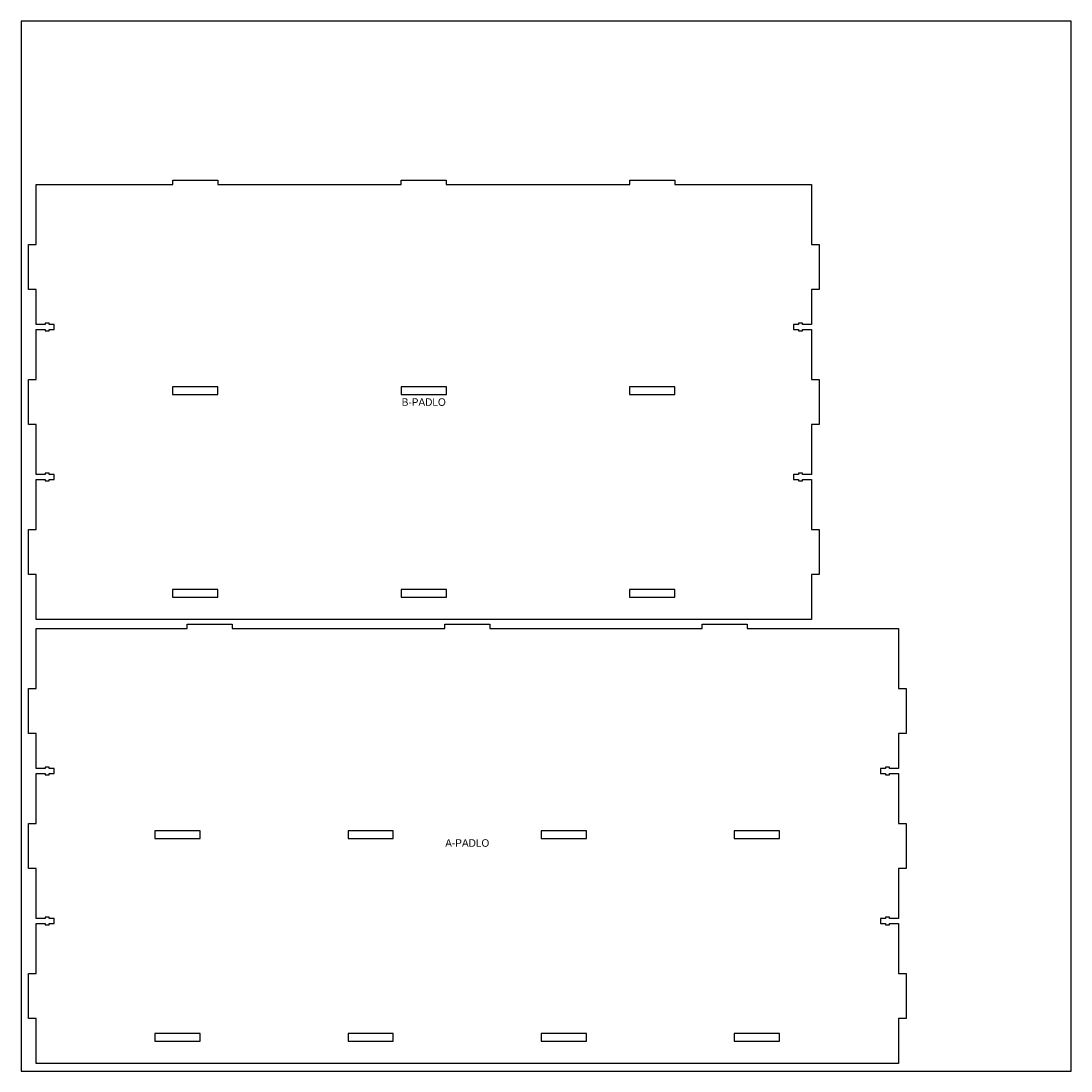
# Model space of a CAD drawing. Header units: millimetres. Extents: x 0 to 1400, y 0 to 1400.
import ezdxf
from ezdxf.enums import TextEntityAlignment as Align

# ---------------------------------------------------------------- set-up
doc = ezdxf.new("R2010")
doc.units = ezdxf.units.MM
for name, color, linetype in [('JELOLES', 5, 'Continuous'), ('TABLA', 8, 'Continuous'), ('VAGAS', 1, 'Continuous')]:
    doc.layers.add(name, color=color, linetype=linetype)

msp = doc.modelspace()

# ---------------------------------------------------------------- linework, layer by layer
at = {"layer": 'TABLA'}
msp.add_lwpolyline([(0, 0), (1400, 0), (1400, 1400), (0, 1400)], close=True, dxfattribs=at)
at = {"layer": 'VAGAS'}
for points in [[(20, 788.8), (32, 788.8), (32, 786.9), (37.4, 786.9), (37.4, 788.8), (44, 788.8), (44, 795.2), (37.4, 795.2), (37.4, 797.1), (32, 797.1), (32, 795.2), (20, 795.2), (20, 862), (10, 862), (10, 922), (20, 922), (20, 988.8), (32, 988.8), (32, 986.9), (37.4, 986.9), (37.4, 988.8), (44, 988.8), (44, 995.2), (37.4, 995.2), (37.4, 997.1), (32, 997.1), (32, 995.2), (20, 995.2), (20, 1042), (10, 1042), (10, 1102), (20, 1102), (20, 1182), (202.3, 1182), (202.3, 1188), (262.3, 1188), (262.3, 1182), (507, 1182), (507, 1188), (567, 1188), (567, 1182), (811.7, 1182), (811.7, 1188), (871.7, 1188), (871.7, 1182), (1054, 1182), (1054, 1102), (1064, 1102), (1064, 1042), (1054, 1042), (1054, 995.2), (1042, 995.2), (1042, 997.1), (1036.6, 997.1), (1036.6, 995.2), (1030, 995.2), (1030, 988.8), (1036.6, 988.8), (1036.6, 986.9), (1042, 986.9), (1042, 988.8), (1054, 988.8), (1054, 922), (1064, 922), (1064, 862), (1054, 862), (1054, 795.2), (1042, 795.2), (1042, 797.1), (1036.6, 797.1), (1036.6, 795.2), (1030, 795.2), (1030, 788.8), (1036.6, 788.8), (1036.6, 786.9), (1042, 786.9), (1042, 788.8), (1054, 788.8), (1054, 722), (1064, 722), (1064, 662), (1054, 662), (1054, 602), (20, 602), (20, 662), (10, 662), (10, 722), (20, 722)], [(202.1, 912.1), (202.1, 901.9), (262.5, 901.9), (262.5, 912.1)], [(506.8, 912.1), (506.8, 901.9), (567.2, 901.9), (567.2, 912.1)], [(811.5, 912.1), (811.5, 901.9), (871.9, 901.9), (871.9, 912.1)], [(202.1, 642.1), (202.1, 631.9), (262.5, 631.9), (262.5, 642.1)], [(506.8, 642.1), (506.8, 631.9), (567.2, 631.9), (567.2, 642.1)], [(811.5, 642.1), (811.5, 631.9), (871.9, 631.9), (871.9, 642.1)], [(20, 196.8), (32, 196.8), (32, 194.8), (37.4, 194.8), (37.4, 196.8), (44, 196.8), (44, 203.2), (37.4, 203.2), (37.4, 205.2), (32, 205.2), (32, 203.2), (20, 203.2), (20, 270), (10, 270), (10, 330), (20, 330), (20, 396.8), (32, 396.8), (32, 394.9), (37.4, 394.9), (37.4, 396.8), (44, 396.8), (44, 403.2), (37.4, 403.2), (37.4, 405.1), (32, 405.1), (32, 403.2), (20, 403.2), (20, 450), (10, 450), (10, 510), (20, 510), (20, 590), (221.7, 590), (221.7, 596), (281.7, 596), (281.7, 590), (565, 590), (565, 596), (625, 596), (625, 590), (908.3, 590), (908.3, 596), (968.3, 596), (968.3, 590), (1170, 590), (1170, 510), (1180, 510), (1180, 450), (1170, 450), (1170, 403.2), (1158, 403.2), (1158, 405.1), (1152.6, 405.1), (1152.6, 403.2), (1146, 403.2), (1146, 396.8), (1152.6, 396.8), (1152.6, 394.9), (1158, 394.9), (1158, 396.8), (1170, 396.8), (1170, 330), (1180, 330), (1180, 270), (1170, 270), (1170, 203.2), (1158, 203.2), (1158, 205.2), (1152.6, 205.2), (1152.6, 203.2), (1146, 203.2), (1146, 196.8), (1152.6, 196.8), (1152.6, 194.8), (1158, 194.8), (1158, 196.8), (1170, 196.8), (1170, 130), (1180, 130), (1180, 70), (1170, 70), (1170, 10), (20, 10), (20, 70), (10, 70), (10, 130), (20, 130)], [(178.6, 320.1), (178.6, 309.9), (238.9, 309.9), (238.9, 320.1)], [(496.4, 320.1), (436.1, 320.1), (436.1, 309.9), (496.4, 309.9)], [(693.5, 320.1), (693.5, 309.9), (754, 309.9), (754, 320.1)], [(1011.5, 320.1), (951, 320.1), (951, 309.9), (1011.5, 309.9)], [(178.6, 50.1), (178.6, 39.9), (238.9, 39.9), (238.9, 50.1)], [(496.4, 50.1), (436.1, 50.1), (436.1, 39.9), (496.4, 39.9)], [(693.5, 50.1), (693.5, 39.9), (754, 39.9), (754, 50.1)], [(1011.5, 50.1), (951, 50.1), (951, 39.9), (1011.5, 39.9)]]:
    msp.add_lwpolyline(points, close=True, dxfattribs=at)

# ---------------------------------------------------------------- texts
at = {"layer": 'JELOLES'}
for s, p in [('B-PADLO', (537, 891.9)), ('A-PADLO', (595, 304))]:
    msp.add_text(s, height=10, dxfattribs=at).set_placement(p, align=Align.MIDDLE_CENTER)

doc.saveas('drawing.dxf')
